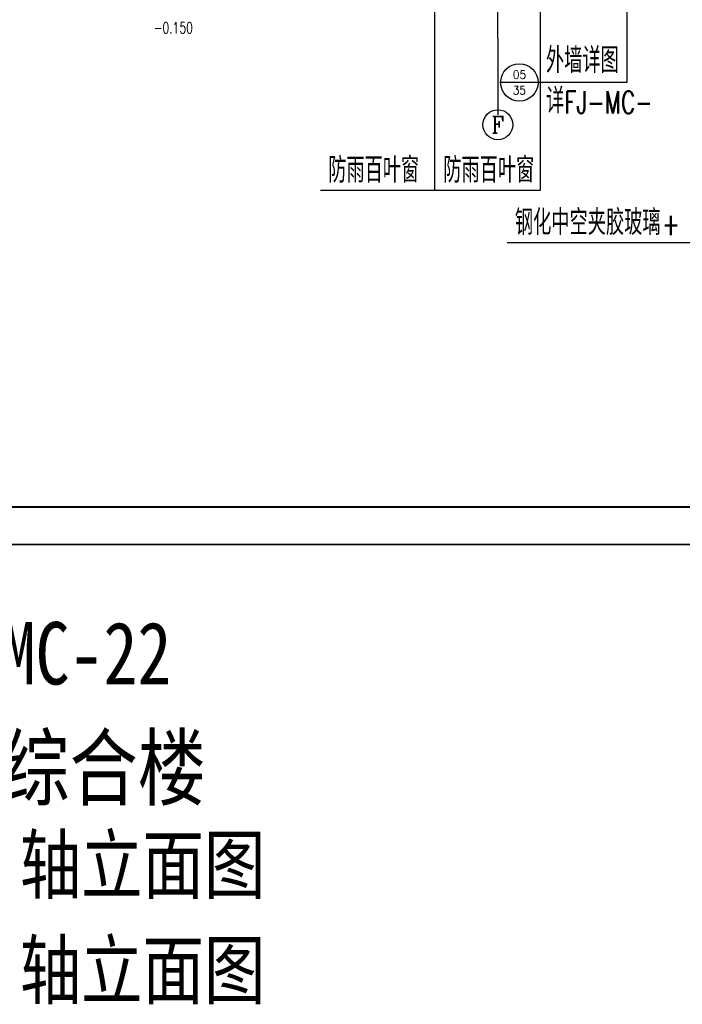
# Model space of a CAD drawing. Header units: millimetres. Extents: x 708158 to 1984082, y -168213 to -53.
# Tile 159 of 220: x 1019955 to 1046490, y -126108 to -86692. Entities that reach past the tile are written whole.
import ezdxf
from ezdxf.enums import TextEntityAlignment as Align

# ---------------------------------------------------------------- set-up
doc = ezdxf.new("R2010")
doc.units = ezdxf.units.MM
doc.header["$LTSCALE"] = 1000
doc.linetypes.add('DOTE', pattern=[2.42, 2, -0.2, 0.02, -0.2])
doc.layers.get('0').update_dxf_attribs({"color": 8})
for name, color, linetype in [('230303生产综合楼-平面图_t8$0$DIM_IDEN', 3, 'Continuous'), ('AXIS', 3, 'Continuous'), ('AXIS_TEXT', 7, 'Continuous'), ('DIM_LEAD', 3, 'Continuous'), ('DOTE', 1, 'DOTE'), ('PUB_TEXT', 7, 'Continuous')]:
    doc.layers.add(name, color=color, linetype=linetype)
doc.layers.add('图框', color=4, linetype='Continuous', lineweight=35)
doc.styles.add('-黑体', font='simhei.ttf', dxfattribs={"width": 0.8})
doc.styles.add('230303生产综合楼-平面图_t8$0$_TCH_DIM', font='SIMPLEX', dxfattribs={"bigfont": 'GBCBIG'})
doc.styles.add('230303生产综合楼-平面图_t8$0$_TCH_LABEL', font='COMPLEX', dxfattribs={"bigfont": 'GBCBIG'})
doc.styles.add('_TCH_AXIS', font='COMPLEX', dxfattribs={"bigfont": 'GBCBIG'})
doc.styles.add('_TCH_DIM', font='SIMPLEX', dxfattribs={"bigfont": 'GBCBIG'})

# ---------------------------------------------------------------- blocks, each defined once
blk = doc.blocks.new('A$C998f5811')
at = {"layer": '图框', "color": 4}
blk.add_line((-126150, 0), (0, 0), dxfattribs=at)
at = {"layer": '图框', "color": 4, "const_width": 74.2}
blk.add_lwpolyline([(-122400, 1500), (-1500, 1500), (-1500, 87600), (-122400, 87600)], close=True, dxfattribs=at)

msp = doc.modelspace()

# ---------------------------------------------------------------- linework, layer by layer
at = {"layer": '230303生产综合楼-平面图_t8$0$DIM_IDEN'}
for p, q in [((1044274.5, -85076.7), (1044274.5, -89204.5)), ((1040715, -89204.5), (1039215, -89204.5)), ((1044274.5, -89204.5), (1040715, -89204.5))]:
    msp.add_line(p, q, dxfattribs=at)
msp.add_circle((1039965, -89204.5), 750, dxfattribs=at)
at = {"layer": 'AXIS'}
msp.add_line((1039103.6, -87426), (1039103.6, -90496.6), dxfattribs=at)
msp.add_line((1039103.6, -87426), (1039103.6, -90496.6), dxfattribs=at)
msp.add_circle((1039103.6, -90896.6), 600, dxfattribs=at)
at = {"layer": 'DIM_LEAD'}
for p, q in [((1040805.2, -43639.3), (1040799.5, -93529.1)), ((1040804.7, -47936.7), (1040799.5, -93529.1)), ((1040804.3, -52112.1), (1040799.5, -93529.1)), ((1040803.7, -56336.7), (1040799.5, -93529.1)), ((1040803.2, -60536.7), (1040799.5, -93529.1)), ((1036563.8, -64611.7), (1036560.6, -93529.1)), ((1040803.9, -64822.3), (1040799.5, -93529.1)), ((1036563.3, -68827.9), (1036560.6, -93529.1)), ((1036563.3, -68827.9), (1036560.6, -93529.1)), ((1040802.2, -68936.7), (1040799.5, -93529.1)), ((1036562.9, -73757.3), (1036560.6, -93529.1)), ((1040801.7, -73717.9), (1040799.5, -93529.1)), ((1040801.7, -78501.4), (1040799.5, -93529.1)), ((1040800.7, -82506.7), (1040799.5, -93529.1)), ((1036560.6, -93529.1), (1031994.9, -93529.1)), ((1040799.5, -93529.1), (1036602.1, -93529.1)), ((1049205.9, -95627.2), (1039471.3, -95627.2))]:
    msp.add_line(p, q, dxfattribs=at)
at = {"layer": 'DOTE'}
msp.add_line((1039103.6, -87432.6), (1039103.6, -34970.2), dxfattribs=at)

# ---------------------------------------------------------------- block references
msp.add_blockref('A$C998f5811', (1086607.6, -107699.9))

# ---------------------------------------------------------------- texts
at = {"layer": 'AXIS_TEXT', "style": '_TCH_AXIS'}
msp.add_text('F', height=668.2, dxfattribs=at).set_placement((1038849.1, -91230.7), (1039358.1, -91230.7), align=Align.FIT)
at = {"layer": 'PUB_TEXT'}
for s, height, style, width, p in [('-0.150', 446.25, '_TCH_DIM', 0.705882, (1025322.1, -87239.2)), ('FJ-MC-', 892.5, '230303生产综合楼-平面图_t8$0$_TCH_DIM', 0.705882, (1041767.2, -90446.6)), ('+', 892.5, '_TCH_DIM', 0.705882, (1045684.2, -95312.2)), ('轴立面图', 2253.16, '-黑体', 0.8, (1019957.8, -121642.6)), ('轴立面图', 2253.16, '-黑体', 0.8, (1019957.8, -125862.3))]:
    msp.add_text(s, height=height, dxfattribs=dict(at, style=style, width=width)).set_placement(p)
for s, height, style, p in [('外墙详图', 1012.77, '230303生产综合楼-平面图_t8$0$_TCH_DIM', (1041030, -88822.5)), ('详', 1012.8, '230303生产综合楼-平面图_t8$0$_TCH_DIM', (1041030, -90446.6)), ('防雨百叶窗', 1012.77, '_TCH_DIM', (1032309.9, -93214.1)), ('防雨百叶窗', 1012.77, '_TCH_DIM', (1036917.1, -93214.1)), ('钢化中空夹胶玻璃', 1012.77, '_TCH_DIM', (1039786.3, -95312.2))]:
    msp.add_text(s, height=height, dxfattribs=dict(at, style=style)).set_placement(p)
at = {"layer": 'PUB_TEXT', "style": '230303生产综合楼-平面图_t8$0$_TCH_LABEL'}
for s, height, p, p2 in [('05', 329.48, (1039698.3, -89055.9), (1040231.7, -89055.9)), ('35', 332.89, (1039703.4, -89685.4), (1040226.5, -89685.4))]:
    msp.add_text(s, height=height, dxfattribs=at).set_placement(p, p2, align=Align.FIT)
at = {"layer": 'PUB_TEXT', "style": '-黑体', "width": 0.8}
for s, p in [('FJ-MC-22', (1020589.4, -113305)), ('生产综合楼', (1020589.4, -117890.4))]:
    msp.add_text(s, height=2500, dxfattribs=at).set_placement(p, align=Align.CENTER)

doc.saveas('drawing.dxf')
